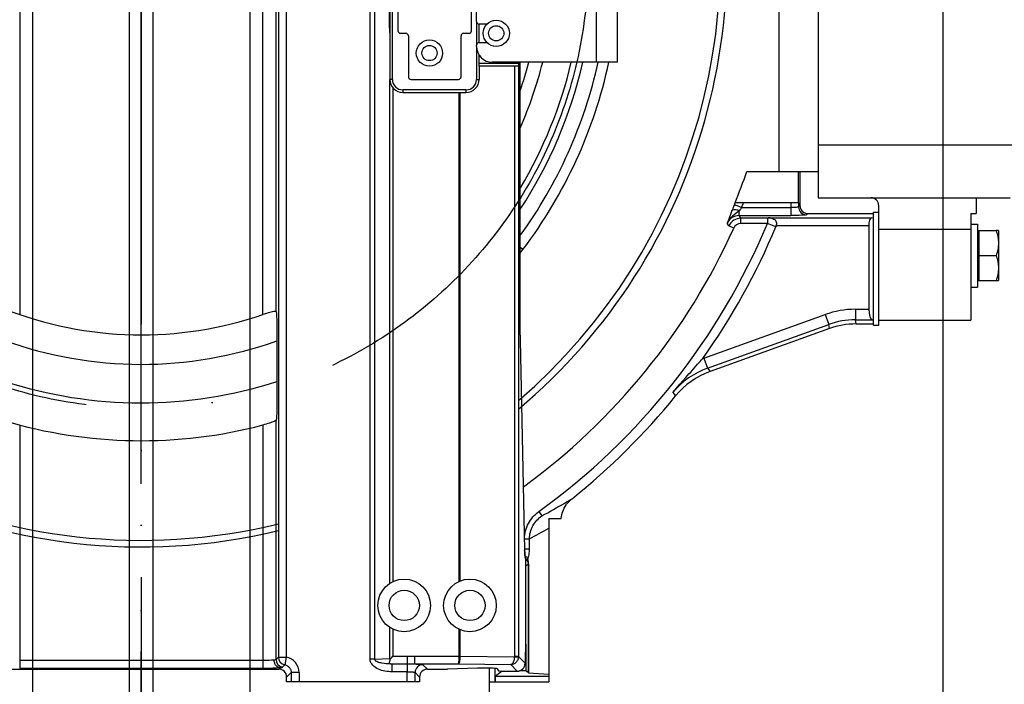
# Model space of a CAD drawing. Header units: millimetres. Extents: x 0 to 16800, y 0 to 11880.
# Tile 19 of 30: x 3764 to 4138, y 9404 to 9656. Entities that reach past the tile are written whole.
import ezdxf

# ---------------------------------------------------------------- set-up
doc = ezdxf.new("R2010")
doc.units = ezdxf.units.MM
doc.header["$LTSCALE"] = 16
doc.header["$PDSIZE"] = -3
doc.linetypes.add('ACAD_ISO10W100', pattern=[18, 12, -3, 0, -3])
doc.layers.add('Centerline', color=1, linetype='ACAD_ISO10W100', lineweight=25)
for name, color, linetype in [('DASHD_25', 1, 'ACAD_ISO10W100'), ('DIM_35', 7, 'Continuous'), ('Guiderails', 30, 'Continuous'), ('Machinery', 94, 'Continuous')]:
    doc.layers.add(name, color=color, linetype=linetype)
doc.styles.add('Arial', font='arial.ttf')
doc.dimstyles.new('KONE_mm', dxfattribs={"dimscale": 40, "dimtxt": 2, "dimasz": 2, "dimexe": 1, "dimexo": 0, "dimgap": 1, "dimtad": 1, "dimdec": 0, "dimrnd": 0.01, "dimzin": 0, "dimdsep": 46, "dimtxsty": 'Arial', "dimsah": 1, "dimcen": 0, "dimclrd": 256, "dimclre": 256, "dimclrt": 256, "dimadec": 1, "dimazin": 2, "dimtfac": 1, "dimtdec": 0, "dimtmove": 0, "dimatfit": 3, "dimfxl": 1, "dimtolj": 1, "dimtzin": 0, "dimarcsym": 0})

# ---------------------------------------------------------------- blocks, each defined once
blk = doc.blocks.new('T-0008158422_Section_TopShaft_0')
at = {"layer": 'DASHD_25'}
blk.add_line((0, 0), (0, 4641), dxfattribs=at)
blk = doc.blocks.new('*U554')
at = {"layer": 'Centerline'}
blk.add_line((0, 0), (0, 2500), dxfattribs=at)
at = {"layer": 'Guiderails'}
for p, q in [((-41.25, 0), (-41.25, 2500)), ((-4.5, 0), (-4.5, 2500)), ((4.5, 0), (4.5, 2500)), ((41.25, 2500), (41.25, 0))]:
    blk.add_line(p, q, dxfattribs=at)
blk = doc.blocks.new('*U556')
at = {"layer": 'DASHD_25'}
blk.add_line((0, 342), (0, -500), dxfattribs=at)
blk.add_circle((0, 0), 170, dxfattribs=at)
at = {"layer": 'Machinery'}
for p, q in [((-46.26, 134.42), (-46.26, -134.42)), ((46.26, -134.42), (46.26, 134.42)), ((51.25, -133.31), (51.25, 133.31)), ((257.5, 90), (257.5, -90)), ((242.5, 80), (242.5, -80)), ((52.16, 67.74), (52.16, -264.65)), ((55.16, 67.33), (55.16, -264.65)), ((95.5, -45), (95.5, 45)), ((97.6, 26.5), (97.6, -26.5)), ((94.5, 24.88), (94.5, -28.08)), ((173, 13.5), (173, -38.5)), ((181, 13.5), (181, -38.5)), ((125.6, -26.5), (125.6, 9.27)), ((87.04, -265.43), (87.04, 0)), ((88.78, -265.43), (88.78, 0)), ((94.24, 0), (94.24, -23.71)), ((127.5, -23), (127.5, -2)), ((94.5, -23.71), (94.24, -23.72)), ((127.5, -23), (127.5, -32)), ((131.43, -24), (128.5, -24)), ((128.5, -31), (128.5, -24)), ((94.5, -28.09), (94.5, -45)), ((98.6, -27.5), (100.6, -27.5)), ((101.6, -28.5), (101.6, -44)), ((121.6, -44), (121.6, -28.5)), ((122.6, -27.5), (124.6, -27.5)), ((127.5, -32.5), (127.5, -32)), ((127.5, -32.5), (127.5, -45)), ((128.5, -31), (131.43, -31)), ((128.5, -40), (128.5, -35.82)), ((143.64, -39), (128.5, -39)), ((143.44, -40), (128.5, -40)), ((128.5, -40), (128.5, -45)), ((173, -38.5), (133.5, -38.5)), ((141.89, -40), (141.89, -264.52)), ((143.44, -40), (143.59, -40)), ((143.44, -40), (143.44, -264.47)), ((143.64, -39), (143.64, -38.5)), ((144.14, -142.26), (144.14, -38.5)), ((181, -38.5), (173, -38.5)), ((94.48, -236.66), (94.5, -45)), ((95.5, -45), (94.5, -45)), ((95.64, -48.18), (95.64, -236)), ((102.6, -45), (120.6, -45)), ((127.5, -45), (128.5, -45)), ((123.5, -49), (99.5, -49)), ((99.5, -49), (99.5, -50)), ((99.5, -50), (120.87, -50)), ((120.87, -50), (121.32, -50)), ((120.87, -235.89), (120.87, -50)), ((121.32, -50), (123.5, -50)), ((121.32, -235.7), (121.32, -50)), ((123.5, -49), (123.5, -50)), ((340.5, -70), (257.5, -70)), ((230.35, -80), (257.5, -80)), ((250.03, -92), (250.03, -80)), ((250.5, -80), (250.5, -93.01)), ((225.57, -92.65), (225.4, -93.04)), ((228.34, -93.78), (225.57, -92.65)), ((250.03, -92), (225.82, -92)), ((247.02, -92), (247.02, -93.78)), ((250.02, -92), (250.02, -93.49)), ((250.5, -93.01), (250.02, -93.49)), ((257.5, -90), (330.5, -90)), ((280.5, -138.5), (280.5, -93)), ((317.5, -90), (317.5, -96)), ((227.41, -96.78), (227.41, -94.93)), ((227.41, -96.78), (247.02, -96.78)), ((228.06, -97.79), (227.41, -96.78)), ((228.34, -93.78), (247.02, -93.78)), ((247.02, -93.78), (247.02, -96.78)), ((253.5, -96), (253.02, -96.48)), ((253.5, -96), (278.5, -96)), ((278.5, -95.5), (280.5, -95.5)), ((278.5, -138.5), (278.5, -95.5)), ((315.5, -96), (317.5, -96)), ((315.5, -96), (315.5, -136.5)), ((223.51, -100.73), (222.85, -99.73)), ((225.33, -101.55), (223.51, -100.73)), ((238.16, -97.79), (228.06, -97.79)), ((228.06, -99.79), (228.06, -97.79)), ((238.13, -99.79), (228.06, -99.79)), ((238.39, -97.63), (238.16, -97.79)), ((238.16, -97.79), (238.16, -99.79)), ((241.35, -101.12), (238.16, -99.79)), ((238.39, -97.63), (277.71, -97.63)), ((276.68, -100.63), (241.51, -100.63)), ((276.68, -100.63), (276.68, -132.43)), ((277.71, -97.63), (278.5, -97.52)), ((315.5, -100), (318, -100)), ((318, -100), (318, -124)), ((280.5, -102), (315.5, -102)), ((318, -102.5), (325.15, -102.5)), ((318.6, -102.5), (318.6, -121.5)), ((326, -102.5), (325.15, -102.5)), ((326, -102.5), (326, -121.5)), ((145.16, -109.72), (144.14, -108.95)), ((144.14, -111.03), (145.16, -109.72)), ((318.6, -112), (325.15, -112)), ((318, -121.5), (325.15, -121.5)), ((325.15, -121.5), (326, -121.5)), ((315.5, -124), (318, -124)), ((51.25, -133.31), (51.34, -133.55)), ((214.01, -151), (260.1, -134.43)), ((260.1, -134.43), (261.45, -138.19)), ((271.59, -132.43), (276.68, -132.43)), ((271.59, -132.43), (271.59, -136.42)), ((51.53, -137.72), (51.53, -169.54)), ((215.36, -154.76), (261.45, -138.19)), ((261.73, -139.77), (261.45, -138.19)), ((271.59, -136.42), (278.06, -136.42)), ((271.86, -138), (271.59, -136.42)), ((271.86, -138), (278.5, -138)), ((278.06, -136.42), (278.5, -136.48)), ((278.5, -138.5), (280.5, -138.5)), ((280.5, -136.5), (315.5, -136.5)), ((261.73, -139.77), (216.31, -156.1)), ((144.16, -144.1), (145.81, -223.87)), ((214.01, -151), (215.36, -154.76)), ((215.36, -154.76), (216.31, -156.1)), ((202.23, -164.08), (203.21, -165.38)), ((50.84, -174.88), (50.68, -174.95)), ((51.25, -265.56), (51.25, -174.63)), ((-46.26, -176.41), (-46.26, -268.84)), ((46.26, -176.41), (46.26, -268.84)), ((151.21, -209.31), (152.38, -210.93)), ((155, -212), (159.72, -212)), ((155, -212), (155, -274)), ((145.74, -219.64), (147.63, -219.64)), ((145.74, -220.8), (145.74, -219.64)), ((147.63, -223.52), (147.63, -219.64)), ((145.74, -223.52), (147.63, -223.52)), ((146.04, -227.04), (146.29, -227.29)), ((146.29, -262.57), (146.29, -227.29)), ((146.29, -230.04), (147.15, -229.19)), ((147.15, -229.19), (147.31, -229.19)), ((147.15, -229.19), (147.15, -270.55)), ((147.31, -229.19), (147.31, -270.57)), ((94.48, -265.22), (94.48, -253.34)), ((95.64, -254), (95.64, -264.31)), ((120.87, -264.27), (120.87, -254.11)), ((121.32, -264.27), (121.32, -254.3)), ((146.32, -259.74), (146.29, -259.73)), ((146.32, -259.74), (146.32, -269.93)), ((-46.26, -265.84), (46.26, -265.84)), ((51.25, -265.56), (52.16, -264.65)), ((52.16, -264.65), (55.16, -264.65)), ((55.16, -264.65), (54.58, -267.58)), ((88.78, -265.43), (87.04, -265.43)), ((88.78, -265.43), (94.48, -265.22)), ((95.64, -264.31), (101.15, -264.31)), ((101.15, -264.31), (101.15, -270.23)), ((103.94, -264.27), (120.87, -264.27)), ((103.94, -264.27), (103.94, -267.27)), ((120.87, -264.27), (121.32, -264.27)), ((121.32, -264.27), (141.89, -264.52)), ((143.44, -264.47), (141.89, -264.47)), ((143.44, -264.47), (145.98, -267)), ((145.98, -265.62), (145.98, -267)), ((146.13, -262.62), (146.29, -262.57)), ((-52.28, -269.24), (52.28, -269.24)), ((-46.26, -268.84), (46.26, -268.84)), ((52.87, -268.66), (52.28, -269.24)), ((53.67, -268.5), (54.58, -267.58)), ((95.27, -267.27), (101.15, -267.27)), ((95.27, -267.27), (95.27, -270.23)), ((103.94, -267.27), (120.75, -267.27)), ((108.86, -269.24), (107.14, -267.53)), ((108.86, -269.24), (113.96, -269.24)), ((127.89, -268.86), (116.46, -269.2)), ((120.75, -267.27), (140.49, -267.51)), ((132.5, -284.5), (132.5, -268.85)), ((134.49, -268.94), (134.49, -274)), ((135.39, -269.08), (135.91, -269.85)), ((140.49, -267.51), (142.98, -270)), ((56.99, -270.52), (55.28, -272.24)), ((55.28, -274), (55.28, -272.24)), ((59.99, -270.52), (56.99, -270.52)), ((56.99, -270.52), (56.99, -274)), ((59.99, -270.52), (59.99, -274)), ((101.15, -270.23), (95.27, -270.23)), ((101.15, -274), (101.15, -270.23)), ((105.86, -272.24), (104.15, -270.52)), ((104.15, -274), (104.15, -270.52)), ((105.86, -272.24), (105.86, -274)), ((137.27, -269.97), (134.67, -271.92)), ((134.67, -271.92), (155, -271.92)), ((138.9, -270), (142.98, -270)), ((147.15, -270.55), (146.32, -269.93)), ((147.31, -270.57), (155, -271.15)), ((105.86, -274), (55.28, -274)), ((132.5, -274), (134.49, -274)), ((134.57, -274), (155, -274))]:
    blk.add_line(p, q, dxfattribs=at)
for points in [[(94.25, -24.15), (94.26, -24.64), (94.29, -25.13), (94.35, -26.12), (94.42, -27.1), (94.47, -27.6), (94.5, -28.09)], [(250.02, -93.49), (249.94, -93.54), (249.75, -93.6), (249.47, -93.65), (249.09, -93.7), (248.62, -93.74), (248.14, -93.76), (247.58, -93.78), (247.02, -93.78)], [(224.65, -94.91), (224.09, -96.32), (223.56, -97.74), (223.19, -98.73), (222.85, -99.73)], [(227.41, -94.93), (227.11, -95.22), (226.8, -95.51), (226.16, -96.04), (225.51, -96.55), (224.87, -97.07), (224.56, -97.35), (224.26, -97.65), (223.98, -97.95), (223.71, -98.28), (223.46, -98.62), (223.23, -98.98), (223.03, -99.35), (222.85, -99.73)], [(227.41, -94.93), (226.94, -94.79), (226.46, -94.68), (226.04, -94.61), (225.62, -94.58), (225.31, -94.6), (225.15, -94.62), (225, -94.67), (224.8, -94.76), (224.65, -94.91)], [(253.02, -96.48), (252.85, -96.54), (252.47, -96.6), (251.9, -96.65), (251.16, -96.69), (250.26, -96.73), (249.25, -96.76), (247.02, -96.78)], [(240.93, -98.41), (240.64, -98.23), (240.33, -98.08), (240.1, -97.98), (239.87, -97.9), (239.63, -97.82), (239.38, -97.76), (239.14, -97.71), (238.89, -97.68), (238.64, -97.65), (238.39, -97.63)], [(241.51, -100.63), (241.62, -100.32), (241.68, -99.99), (241.68, -99.83), (241.68, -99.66), (241.66, -99.5), (241.62, -99.34), (241.51, -99.07), (241.35, -98.82), (241.16, -98.59), (240.93, -98.41)], [(325.15, -102.5), (325.34, -103.08), (325.5, -103.66), (325.65, -104.25), (325.77, -104.85), (325.87, -105.45), (325.94, -106.05), (325.99, -106.65), (326, -107.25)], [(326, -107.25), (325.99, -107.85), (325.94, -108.45), (325.87, -109.05), (325.77, -109.65), (325.65, -110.25), (325.5, -110.84), (325.34, -111.42), (325.15, -112)], [(325.15, -112), (325.34, -112.58), (325.5, -113.16), (325.65, -113.75), (325.77, -114.35), (325.87, -114.95), (325.94, -115.55), (325.99, -116.15), (326, -116.75)], [(326, -116.75), (325.99, -117.35), (325.94, -117.95), (325.87, -118.55), (325.77, -119.15), (325.65, -119.75), (325.5, -120.34), (325.34, -120.92), (325.15, -121.5)], [(50.75, -133.21), (50.35, -133.26), (49.95, -133.34), (49.41, -133.46), (48.87, -133.61), (48.21, -133.79), (47.56, -133.99), (46.26, -134.42)], [(51.25, -133.31), (51.23, -133.28), (51.19, -133.25), (51.1, -133.22), (51.01, -133.21), (50.92, -133.21), (50.75, -133.21)], [(51.34, -133.55), (51.38, -133.72), (51.42, -134.02), (51.45, -134.45), (51.48, -134.98), (51.51, -136.27), (51.53, -137.72)], [(208.32, -157.02), (208.98, -156.3), (209.63, -155.57), (211.59, -153.32), (212.59, -152.22), (213.1, -151.68), (213.62, -151.14)], [(202.23, -164.08), (203.68, -162.27), (204.81, -160.93), (205.96, -159.61), (207.13, -158.31), (208.32, -157.02)], [(51.53, -169.54), (51.51, -171.36), (51.49, -172.19), (51.46, -172.93), (51.42, -173.56), (51.38, -174.05), (51.33, -174.39), (51.29, -174.57)], [(50.53, -175.02), (50.08, -175.2), (49.63, -175.38), (49.17, -175.54), (48.7, -175.69), (48.1, -175.89), (47.49, -176.07), (46.87, -176.25), (46.26, -176.41)], [(51.25, -174.63), (51.19, -174.69), (51.12, -174.74), (50.98, -174.81), (50.84, -174.88)], [(161.56, -206.79), (161.77, -206.51), (161.99, -206.23), (162.33, -205.84), (162.69, -205.46), (163.07, -205.1), (163.46, -204.76)], [(145.74, -219.64), (145.77, -218.89), (145.84, -218.14), (145.96, -217.39), (146.13, -216.65), (146.34, -215.92), (146.6, -215.2), (146.9, -214.5), (147.24, -213.82), (147.62, -213.16), (148.03, -212.53), (148.49, -211.92), (148.98, -211.33), (149.49, -210.78), (150.04, -210.26), (150.61, -209.77), (151.21, -209.31)], [(159.72, -212), (159.78, -211.31), (159.9, -210.62), (160.06, -209.94), (160.27, -209.27), (160.53, -208.62), (160.83, -207.98), (161.17, -207.38), (161.56, -206.79)], [(147.63, -219.64), (147.66, -219), (147.73, -218.36), (147.84, -217.73), (147.99, -217.11), (148.18, -216.49), (148.41, -215.89), (148.67, -215.3), (148.97, -214.72), (149.3, -214.17), (149.66, -213.63), (150.05, -213.12), (150.47, -212.63), (150.92, -212.17), (151.38, -211.73), (151.87, -211.31), (152.38, -210.93)], [(145.91, -224.97), (145.89, -224.72), (145.86, -224.33), (145.81, -223.94)], [(147, -227.4), (147.16, -226.99), (147.29, -226.57), (147.39, -226.13), (147.47, -225.69), (147.54, -225.15), (147.59, -224.61), (147.62, -224.06), (147.63, -223.52)], [(145.86, -226.06), (146, -226.13), (146.14, -226.22), (146.32, -226.36), (146.49, -226.52), (146.65, -226.69), (146.78, -226.88)], [(145.89, -225.96), (145.92, -225.74), (145.93, -225.55), (145.93, -225.36), (145.91, -224.97)], [(146.68, -227.81), (146.5, -227.49), (146.3, -227.18), (146.12, -226.91), (146.03, -226.77), (145.95, -226.63)], [(146.68, -227.81), (146.7, -227.8), (146.71, -227.79), (146.77, -227.74)], [(146.77, -227.74), (146.8, -227.7), (146.88, -227.59), (146.96, -227.47)], [(146.78, -226.88), (146.83, -226.96), (146.87, -227.05), (146.91, -227.14), (146.95, -227.23)], [(147.31, -229.19), (147.31, -228.93), (147.29, -228.67), (147.25, -228.35), (147.18, -228.03), (147.1, -227.71), (147, -227.4)], [(147.03, -228.44), (147.07, -228.57), (147.1, -228.72), (147.13, -228.88), (147.14, -229.03), (147.15, -229.19)], [(46.26, -265.84), (47.43, -265.83), (48.6, -265.79), (49.49, -265.74), (49.94, -265.71), (50.39, -265.66)], [(50.39, -265.66), (50.56, -265.64), (50.73, -265.63), (50.99, -265.62), (51.17, -265.6), (51.25, -265.56)], [(50.39, -265.66), (50.41, -265.95), (50.45, -266.23), (50.51, -266.51), (50.6, -266.79), (50.7, -267.04), (50.83, -267.29), (50.97, -267.53), (51.14, -267.75), (51.31, -267.94), (51.51, -268.11), (51.71, -268.27), (51.94, -268.4), (52.16, -268.5), (52.39, -268.58), (52.63, -268.63), (52.87, -268.66)], [(95.27, -270.23), (94.62, -270.21), (93.97, -270.17), (93.33, -270.09), (92.68, -269.99), (92.04, -269.85), (91.41, -269.68), (90.8, -269.47), (90.2, -269.23), (89.61, -268.94), (89.05, -268.6), (88.53, -268.21), (88.06, -267.77), (87.64, -267.26), (87.47, -266.99), (87.32, -266.7), (87.2, -266.39), (87.11, -266.08), (87.06, -265.76), (87.04, -265.43)], [(94.79, -267.23), (93.97, -267.22), (93.15, -267.17), (92.34, -267.09), (91.53, -266.96), (91.12, -266.88), (90.72, -266.78), (90.33, -266.67), (89.94, -266.53), (89.56, -266.36), (89.21, -266.14), (89.05, -266), (88.91, -265.84), (88.82, -265.64), (88.78, -265.43)], [(94.79, -267.23), (94.66, -267.22), (94.54, -267.16), (94.46, -267.03), (94.44, -266.85), (94.44, -266.63), (94.47, -266.38), (94.52, -266.1), (94.6, -265.78), (94.7, -265.47)], [(94.7, -265.47), (94.93, -265.19), (95.28, -264.75), (95.64, -264.31)], [(101.15, -264.31), (101.85, -264.3), (102.55, -264.29), (103.24, -264.28), (103.94, -264.27)], [(120.75, -267.27), (120.77, -267.18), (120.79, -267), (120.81, -266.71), (120.83, -266.34), (120.84, -265.89), (120.86, -265.38), (120.87, -264.27)], [(120.75, -267.27), (120.86, -267.18), (120.96, -267), (121.07, -266.67), (121.14, -266.34), (121.21, -265.86), (121.26, -265.38), (121.3, -264.83), (121.32, -264.27)], [(141.89, -264.52), (141.88, -264.8), (141.85, -265.09), (141.81, -265.37), (141.76, -265.64), (141.71, -265.88), (141.64, -266.12), (141.55, -266.36), (141.45, -266.6), (141.27, -266.91), (141.05, -267.19), (140.93, -267.31), (140.79, -267.4), (140.64, -267.47), (140.49, -267.51)], [(143.44, -264.61), (143.41, -264.9), (143.35, -265.19), (143.27, -265.46), (143.16, -265.73), (143.03, -265.99), (142.88, -266.23), (142.7, -266.45), (142.51, -266.66), (142.29, -266.85), (142.07, -267.02), (141.82, -267.16), (141.57, -267.28), (141.31, -267.37), (141.04, -267.44), (140.76, -267.49), (140.49, -267.51)], [(141.89, -264.52), (142.49, -264.55), (142.97, -264.58), (143.3, -264.6), (143.44, -264.61)], [(46.26, -268.84), (48.13, -268.83), (50, -268.79), (51.43, -268.74), (52.87, -268.66)], [(52.87, -268.66), (53.14, -268.62), (53.42, -268.58), (53.58, -268.55), (53.67, -268.5)], [(54.58, -267.58), (54.83, -267.64), (55.07, -267.72), (55.3, -267.83), (55.53, -267.95), (55.75, -268.09), (55.95, -268.25), (56.14, -268.43), (56.31, -268.62), (56.47, -268.83), (56.61, -269.05), (56.72, -269.28), (56.82, -269.52), (56.89, -269.77), (56.95, -270.02), (56.98, -270.27), (56.99, -270.52)], [(101.15, -267.27), (101.86, -267.27), (102.9, -267.26), (103.94, -267.27)], [(103.94, -267.27), (104.57, -267.29), (105.21, -267.31), (105.74, -267.34), (106.2, -267.38), (106.58, -267.41), (106.86, -267.45), (107.05, -267.49), (107.14, -267.53)], [(101.15, -270.23), (101.71, -270.23), (102.27, -270.25), (102.74, -270.27), (103.22, -270.31), (103.59, -270.36), (103.88, -270.41), (104.07, -270.47), (104.15, -270.52)]]:
    blk.add_lwpolyline(points, dxfattribs=at)
for centre, radius in [((135, -27.5), 5), ((135, -27.5), 2.89), ((109.6, -35), 5), ((109.6, -35), 2.89), ((100, -245), 10), ((125, -245), 10), ((100, -245), 5.77), ((125, -245), 5.77)]:
    blk.add_circle(centre, radius, dxfattribs=at)
for centre, radius, start, end in [((0, 0), 222.75, 45.1351, 283.543), ((0, 0), 220.24, 45.7778, 283.7001), ((0, 0), 222.75, 310.0877, 18.3164), ((0, 0), 220.24, 310.6386, 18.1577), ((123.1, -23.61), 28.85, 180.2061, 181.0711), ((128.5, -23), 1, 180, 270), ((98.6, -26.5), 1, 180, 270), ((100.6, -28.5), 1, 0, 90), ((122.6, -28.5), 1, 90, 180), ((124.6, -26.5), 1, 270, 0), ((128.5, -32), 1, 90, 180), ((133.5, -32.5), 6, 180, 270), ((0, 0), 177.97, 324.0901, 347.5065), ((0, 0), 152.32, 341.1424, 345.3591), ((0, 0), 172.3, 326.7923, 347.0882), ((0, 0), 168, 329.1184, 346.7508), ((0, 0), 157.46, 336.2962, 345.8466), ((0, 0), 181.96, 322.9172, 347.785), ((102.6, -44), 1, 180, 270), ((120.6, -44), 1, 270, 0), ((99.5, -45), 5, 180, 270), ((99.5, -45), 4, 180, 270), ((123.5, -45), 5, 270, 0), ((123.5, -45), 4, 270, 0), ((0, 0), 243.84, 337.8339, 340.8477), ((448.18, -184.17), 240.69, 157.7542, 158.2335), ((0, 0), 243.85, 337.6709, 337.8347), ((0, 0), 246.85, 337.6709, 338.1177), ((253.03, -93.48), 3.01, 180.1892, 269.8108), ((253.49, -93.01), 2.99, 179.9675, 270.0325), ((277.5, -93), 3, 0, 90), ((227.4, -101.76), 4.98, 89.9369, 155.9722), ((311.32, -162.01), 107.43, 140.5729, 141.3605), ((0, 0), 258.22, 305.8458, 337.2642), ((228.06, -102.79), 5, 90.0369, 155.7013), ((228.06, -102.78), 3, 90.0035, 155.7365), ((238.16, -99.79), 3.46, 337.2665, 345.8959), ((0, 0), 247.16, 306.0127, 335.74), ((0, 0), 261.68, 324.7191, 337.2665), ((0, 0), 142.16, 248.4736, 288.9889), ((271.63, -166.64), 34.21, 90.0753, 109.6975), ((271.63, -166.59), 30.17, 90.0696, 109.7022), ((271.91, -168.21), 30.2, 90.0679, 109.6945), ((0, 0), 153.35, 250.1143, 289.633), ((225.57, -183.05), 34.08, 109.8379, 110.5369), ((225.48, -182.94), 29.94, 109.7642, 140.9571), ((226.45, -184.3), 29.97, 109.7791, 140.8532), ((0, 0), 168, 251.9111, 287.8635), ((0, 0), 262, 308.7133, 320.8584), ((0, 0), 182.37, 253.3803, 284.6927), ((47.22, -167.46), 8.25, 293.6651, 294.8088), ((77.42, -188.64), 29.68, 151.697, 151.8471), ((38.68, 3.49), 242.7, 300.2891, 301.0491), ((190.07, -237.09), 41.88, 128.7481, 129.4503), ((38.43, 3.93), 243.21, 297.939, 300.2881), ((29.6, 3.08), 252.06, 297.9224, 299.8354), ((144.06, -229.27), 3, 34.3357, 49.4774), ((144.08, -229.26), 2.99, 29.235, 34.3232), ((144.95, -229.16), 2.2, 31.5433, 38.0297), ((144.98, -229.14), 2.17, 18.9424, 31.5337), ((145.46, -227.76), 1.58, 13.2283, 19.8598), ((165.15, -238.84), 21.45, 147.7663, 147.976), ((138.27, -259.57), 8.05, 354.8186, 358.7806), ((143.45, -259.57), 2.88, 351.0111, 356.5795), ((54.25, -265.55), 3.01, 180.1777, 258.6912), ((55.17, -264.64), 3.01, 180.1912, 258.6777), ((54, -270.52), 5.99, 359.9733, 78.8342), ((100.27, -260.35), 7.57, 220.0129, 222.5685), ((140.46, -264.46), 2.98, 357.1162, 359.8971), ((96.61, -244.54), 22.77, 265.4011, 266.6269), ((107.15, -270.53), 3.01, 90.1857, 179.8143)]:
    blk.add_arc(centre, radius, start, end, dxfattribs=at)
for centre, major_axis, ratio, start_param, end_param in [((143.59, -39), (0, 1), 0.052408, 3.141593, 4.712389), ((277.77, -100.63), (0, 3), 0.36397, 0.05236, 1.570796), ((278.14, -132.43), (0, 4), 0.36397, 1.570796, 3.089233), ((144.4, -142.26), (0, 5), 0.052408, 1.570796, 1.94581), ((146.05, -222.04), (0, 5), 0.052408, 1.94581, 3.089233), ((146.13, -265.62), (0, 3), 0.052408, 0.017453, 1.570796), ((52.28, -272.24), (2.13, 2.13), 0.997265, 5.499157, 7.067214), ((108.86, -272.24), (2.13, -2.13), 0.997265, 2.357564, 3.925621), ((113.96, -268.98), (5, 0), 0.052408, 4.712389, 5.235988), ((130.39, -269.09), (5, 0), 0.052408, 0.034907, 2.094395), ((142.97, -267), (2.13, -2.13), 0.997265, 5.499157, 7.067214), ((134.67, -274.92), (0, 3), 0.034921, 0.02618, 1.258002), ((138.9, -269.84), (3, 0), 0.052408, 3.176499, 4.712389), ((143.32, -269.93), (3, 0), 0.026186, 0.034907, 1.383108), ((150.15, -270.55), (3, 0), 0.026186, 3.176499, 3.476696)]:
    blk.add_ellipse(centre, major_axis=major_axis, ratio=ratio, start_param=start_param, end_param=end_param, dxfattribs=at)
blk = doc.blocks.new('*D736')
at = {"layer": 'Defpoints', "color": 0, "transparency": 16777216}
for p in [(3810, 10863.74), (3810, 10663.74), (4115, 9012.24)]:
    blk.add_point(p, dxfattribs=at)
at = {"layer": 'DIM_35', "lineweight": -2, "transparency": 16777216}
for p, q in [((3810, 10663.74), (3810, 10903.74)), ((4115, 9012.24), (4115, 10903.74)), ((4035, 10863.74), (3890, 10863.74))]:
    blk.add_line(p, q, dxfattribs=at)
at = {"layer": 'DIM_35', "transparency": 16777216}
for points in [[(3890, 10877.07), (3890, 10850.4), (3810, 10863.74)], [(4035, 10877.07), (4035, 10850.4), (4115, 10863.74)]]:
    blk.add_solid(points, dxfattribs=at)
at = {"layer": 'DIM_35', "transparency": 16777216, "insert": (3962.5, 10944.61), "char_height": 80, "attachment_point": 5, "style": 'Arial', "bg_fill": 3, "box_fill_scale": 1.1, "bg_fill_color": 256, "bg_fill_true_color": 13158600, "bg_fill_transparency": 0}
blk.add_mtext('\\A1;305', dxfattribs=at)
blk = doc.blocks.new('_DotSmall')
at = {"color": 0, "linetype": 'ByBlock', "const_width": 0.5}
blk.add_lwpolyline([(-0.0625, 0, 1), (0.0625, 0, 1)], format="xyb", close=True, dxfattribs=at)

msp = doc.modelspace()

# ---------------------------------------------------------------- block references
for name, p in [('T-0008158422_Section_TopShaft_0', (3810, 6022.74)), ('*U554', (3810, 7783.74)), ('*U556', (3810, 9678.74))]:
    msp.add_blockref(name, p)

# ---------------------------------------------------------------- next in the draw order: dimensions: what is measured, and where the dimension line sits
at = {"layer": 'DIM_35'}
dim = msp.add_linear_dim(base=(3810, 10863.74), p1=(4115, 9012.24), p2=(3810, 10663.74), dimstyle='KONE_mm', override={"dimldrblk": 'DotSmall', "dimtfill": 1}, dxfattribs=at)
dim.commit()
dim.dimension.update_dxf_attribs({"geometry": '*D736', "text_midpoint": (3962.5, 10944.61)})

doc.saveas('drawing.dxf')
